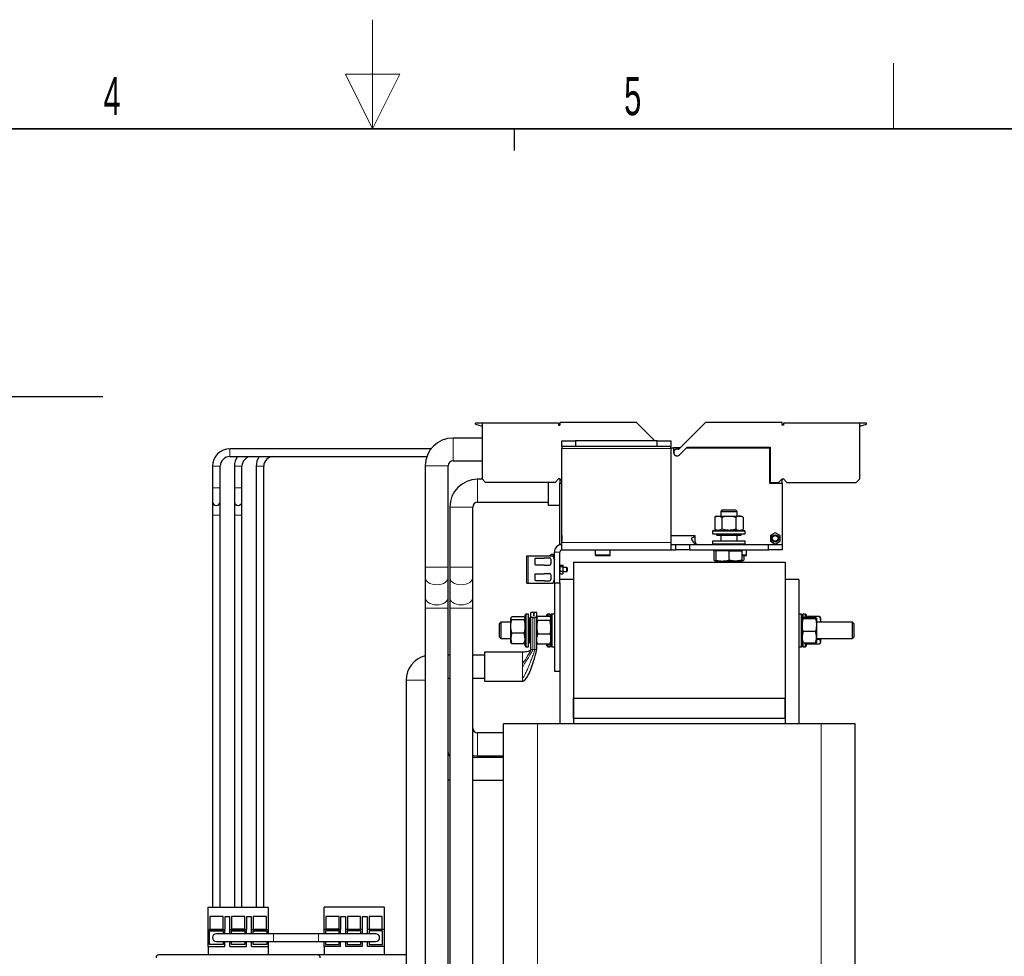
# Model space of a CAD drawing. Header units: millimetres. Extents: x 5 to 418, y 2 to 292.
# Tile 39 of 40: x 185 to 275, y 207 to 292. Entities that reach past the tile are written whole.
import ezdxf

# ---------------------------------------------------------------- set-up
doc = ezdxf.new("R2010")
doc.units = ezdxf.units.MM
doc.layers.add('SLD-0', color=7, linetype='Continuous')
doc.styles.add('SLDTEXTSTYLE0', font='TXT', dxfattribs={"width": 0.605})

# ---------------------------------------------------------------- blocks, each defined once
blk = doc.blocks.new('SW_NOTE_0')
at = {"layer": 'SLD-0', "color": 0}
blk.add_line((30.237, 0), (0, 0), dxfattribs=at)
at = {"layer": 'SLD-0', "color": 0, "attachment_point": 1, "style": 'SLDTEXTSTYLE0'}
for s, insert, char_height in [('M12 Erdung', (0.444, 9.81), 3.5), ('protective earth', (1.634, 4.144), 3.175)]:
    blk.add_mtext(s, dxfattribs=dict(at, insert=insert, char_height=char_height))

msp = doc.modelspace()

# ---------------------------------------------------------------- linework, layer by layer
at = {"color": 7, "linetype": 'Continuous', "lineweight": 25}
for p, q in [((234.1674, 255.5452), (234.1674, 255.2952)), ((241.1926, 255.5452), (234.1674, 255.5452)), ((242.8832, 253.8546), (241.1926, 255.5452)), ((247.5171, 255.5452), (245.1131, 253.1412)), ((254.5424, 255.5452), (247.5171, 255.5452)), ((254.5424, 255.2952), (254.5424, 255.5452)), ((227.0424, 255.4765), (226.4174, 255.4765)), ((226.4174, 255.3939), (226.4174, 255.4765)), ((226.4174, 255.3939), (227.0424, 255.2265)), ((234.0424, 255.4827), (227.0424, 255.4827)), ((227.0424, 255.4827), (227.0424, 250.3702)), ((234.0424, 255.4827), (234.0424, 255.2952)), ((234.0424, 255.2952), (234.1674, 255.2952)), ((254.6674, 255.2952), (254.5424, 255.2952)), ((254.6674, 255.4827), (254.6674, 255.2952)), ((261.6674, 255.4827), (254.6674, 255.4827)), ((261.6674, 250.3702), (261.6674, 255.4827)), ((262.2924, 255.4765), (261.6674, 255.4765)), ((261.6674, 255.2265), (262.2924, 255.3939)), ((262.2924, 255.3939), (262.2924, 255.4765)), ((227.0424, 254.1233), (224.3736, 254.1233)), ((234.3549, 253.3546), (234.3549, 253.8546)), ((234.3549, 253.8546), (235.6049, 253.8546)), ((235.6049, 253.8546), (235.6049, 253.3546)), ((243.1049, 253.8546), (235.6049, 253.8546)), ((243.1049, 253.3546), (243.1049, 253.8546)), ((243.1049, 253.8546), (244.3549, 253.8546)), ((244.3549, 253.8546), (244.3549, 253.3546)), ((222.3536, 253.1296), (203.9174, 253.1296)), ((235.6049, 253.3546), (234.3549, 253.3546)), ((234.3549, 253.3546), (234.3549, 253.1671)), ((234.3549, 244.5421), (234.3549, 253.1671)), ((243.1049, 253.3546), (235.6049, 253.3546)), ((244.3549, 253.3546), (243.1049, 253.3546)), ((244.3549, 253.1671), (244.3549, 253.3546)), ((244.3549, 253.2296), (244.6049, 253.2296)), ((244.3549, 253.1671), (244.3549, 244.5421)), ((244.6049, 253.2296), (244.6049, 252.7952)), ((245.2015, 253.2296), (244.6049, 253.2296)), ((245.0247, 253.1046), (244.9174, 253.1046)), ((245.1361, 252.5765), (245.8549, 253.2952)), ((245.1383, 252.5742), (245.7937, 253.2296)), ((245.4799, 252.9202), (245.4799, 252.9158)), ((245.7937, 253.2296), (253.3986, 253.2296)), ((245.8549, 253.2952), (253.4674, 253.2952)), ((247.3549, 253.2952), (247.3549, 253.2296)), ((249.3549, 253.2296), (249.3549, 253.2952)), ((253.3986, 253.2296), (253.3986, 249.9921)), ((253.4049, 253.2296), (253.3986, 253.2296)), ((253.4049, 253.2296), (253.4674, 253.1671)), ((253.4674, 253.2952), (253.4674, 250.0577)), ((203.9174, 252.4296), (221.9717, 252.4296)), ((224.3736, 252.0233), (227.0424, 252.0233)), ((202.3174, 251.5296), (202.3174, 249.5421)), ((203.0174, 249.5421), (203.0174, 251.5296)), ((204.3174, 251.5296), (204.3174, 249.5421)), ((205.0174, 249.5421), (205.0174, 251.5296)), ((206.3174, 251.5296), (206.3174, 211.0796)), ((207.0174, 211.0796), (207.0174, 251.5296)), ((221.8236, 251.5733), (221.8236, 242.2796)), ((223.9236, 242.2796), (223.9236, 251.5733)), ((227.0767, 250.3358), (226.6236, 250.3358)), ((227.3549, 250.0577), (227.0424, 250.3702)), ((234.0424, 250.3702), (233.7299, 250.0577)), ((234.1674, 250.3702), (234.0424, 250.3702)), ((234.3549, 250.1827), (234.1674, 250.3702)), ((234.1674, 250.3702), (234.1674, 249.9921)), ((254.2299, 250.0577), (254.5424, 250.3702)), ((254.5424, 250.3702), (254.6674, 250.3702)), ((254.5424, 249.9921), (254.5424, 250.3702)), ((254.6674, 250.3702), (254.9799, 250.0577)), ((261.3549, 250.0577), (261.6674, 250.3702)), ((202.3174, 249.5421), (202.3174, 248.2921)), ((203.0174, 248.2921), (203.0174, 249.5421)), ((204.3174, 249.5421), (204.3174, 248.2921)), ((205.0174, 248.2921), (205.0174, 249.5421)), ((233.7299, 250.0577), (227.3549, 250.0577)), ((233.1049, 250.0577), (233.1049, 249.2858)), ((233.1049, 249.2858), (233.1049, 247.9546)), ((234.1674, 244.3546), (234.1674, 249.9921)), ((234.1674, 249.9921), (234.3549, 249.9921)), ((253.3986, 249.9921), (254.5424, 249.9921)), ((253.4674, 250.0577), (254.2299, 250.0577)), ((254.5424, 249.9921), (254.5424, 244.3546)), ((254.9799, 250.0577), (261.3549, 250.0577)), ((202.3174, 248.2921), (202.3174, 247.0421)), ((203.0174, 247.0421), (203.0174, 248.2921)), ((204.3174, 248.2921), (204.3174, 247.0421)), ((205.0174, 247.0421), (205.0174, 248.2921)), ((224.0736, 247.7858), (224.0736, 242.2796)), ((226.1736, 242.2796), (226.1736, 247.7858)), ((226.6236, 248.2358), (233.1049, 248.2358)), ((233.1049, 247.9546), (234.1674, 247.9546)), ((249.0516, 247.5296), (248.9174, 247.3954)), ((249.0516, 247.5296), (250.2007, 247.5296)), ((250.2007, 247.5296), (250.2832, 247.5296)), ((250.4174, 247.3954), (250.2832, 247.5296)), ((202.3174, 247.0421), (202.3174, 211.0796)), ((203.0174, 211.0796), (203.0174, 247.0421)), ((204.3174, 247.0421), (204.3174, 211.0796)), ((205.0174, 211.0796), (205.0174, 247.0421)), ((248.5424, 246.9671), (248.3683, 246.8666)), ((248.3683, 246.8666), (248.3683, 245.7551)), ((248.5424, 246.9671), (248.6931, 246.9671)), ((248.6931, 246.9671), (249.6674, 246.9671)), ((248.9174, 247.3954), (248.9174, 246.9671)), ((248.9174, 247.3954), (250.3169, 247.3954)), ((249.0178, 246.8666), (249.0178, 245.7551)), ((249.6674, 246.9671), (250.6416, 246.9671)), ((250.3169, 247.3954), (250.4174, 247.3954)), ((250.3169, 246.8666), (250.3169, 245.7551)), ((250.4174, 246.9671), (250.4174, 247.3954)), ((250.6416, 246.9671), (250.7924, 246.9671)), ((250.9664, 246.8666), (250.7924, 246.9671)), ((250.9664, 246.8666), (250.9664, 245.7551)), ((248.2455, 245.6546), (248.1674, 245.5765)), ((248.2455, 245.6546), (251.0892, 245.6546)), ((248.3683, 245.7551), (248.5424, 245.6546)), ((250.7924, 245.6546), (250.9664, 245.7551)), ((251.1674, 245.5765), (251.0892, 245.6546)), ((234.3549, 245.1805), (234.3455, 245.1751)), ((234.3455, 245.1751), (234.3455, 244.6591)), ((246.5642, 245.1671), (244.3549, 245.1671)), ((246.2299, 244.9383), (246.4707, 245.0507)), ((246.2299, 244.9383), (246.2299, 244.8508)), ((246.4924, 245.1671), (246.4924, 245.0847)), ((246.5642, 244.6046), (246.5642, 245.1671)), ((248.1674, 245.5765), (248.1674, 245.3421)), ((251.1674, 245.5765), (248.1674, 245.5765)), ((248.1674, 245.3421), (251.1674, 245.3421)), ((248.5424, 245.3421), (248.5424, 245.2046)), ((248.5424, 245.2046), (250.6116, 245.2046)), ((248.9174, 245.2046), (248.9174, 244.6671)), ((250.4174, 244.6671), (250.4174, 245.2046)), ((250.6116, 245.2046), (250.7924, 245.2046)), ((250.7924, 245.2046), (250.7924, 245.3421)), ((251.1674, 245.3421), (251.1674, 245.5765)), ((253.9174, 245.4331), (253.4705, 245.1751)), ((253.4705, 245.1751), (253.4705, 244.6591)), ((254.3642, 245.1751), (253.9174, 245.4331)), ((254.3642, 244.6591), (254.3642, 245.1751)), ((234.3549, 244.3546), (234.1674, 244.3546)), ((234.3455, 244.6591), (234.3549, 244.6537)), ((234.3549, 243.8546), (234.3549, 244.5421)), ((234.3549, 243.8546), (244.3549, 243.8546)), ((237.4142, 243.8546), (237.4142, 243.4071)), ((238.7955, 243.4071), (238.7955, 243.8546)), ((244.3549, 244.5421), (244.3549, 243.8546)), ((244.3549, 244.3546), (244.7924, 244.3546)), ((244.3549, 243.8546), (244.7924, 243.8546)), ((244.7924, 243.8546), (244.7924, 244.3546)), ((244.7924, 244.3546), (246.0424, 244.3546)), ((246.0424, 243.8546), (244.7924, 243.8546)), ((246.0424, 244.3546), (246.0424, 243.8546)), ((246.0424, 244.3546), (253.2924, 244.3546)), ((246.0424, 243.8546), (253.2924, 243.8546)), ((246.6067, 244.3546), (246.43, 244.5507)), ((248.1674, 244.6671), (248.1674, 244.4327)), ((251.1674, 244.6671), (248.1674, 244.6671)), ((248.1674, 244.4327), (248.2455, 244.3546)), ((248.1674, 244.4327), (251.1674, 244.4327)), ((248.628, 243.8546), (248.5847, 243.7796)), ((250.75, 243.7796), (250.7067, 243.8546)), ((251.0892, 244.3546), (251.1674, 244.4327)), ((251.1674, 244.4327), (251.1674, 244.6671)), ((251.2955, 243.4071), (251.2955, 243.8546)), ((253.2924, 243.8546), (253.2924, 244.3546)), ((253.2924, 244.3546), (254.5424, 244.3546)), ((254.5424, 243.8546), (253.2924, 243.8546)), ((253.4705, 244.6591), (253.9174, 244.4011)), ((253.9174, 244.4011), (254.3642, 244.6591)), ((254.5424, 244.3546), (254.5424, 243.8546)), ((231.1486, 240.8141), (231.1486, 243.3266)), ((231.1486, 243.3266), (231.2736, 243.3266)), ((231.2736, 243.3266), (233.5455, 243.3266)), ((231.9133, 243.0579), (231.8674, 243.0579)), ((231.8674, 243.0579), (231.8674, 242.7891)), ((231.9455, 243.0798), (231.9309, 243.0652)), ((232.7299, 243.0798), (231.9455, 243.0798)), ((232.7299, 243.1235), (233.2174, 243.1235)), ((232.7299, 243.1235), (232.7299, 243.0798)), ((233.2424, 243.3266), (233.2424, 243.3829)), ((233.3424, 242.9985), (233.3424, 242.5798)), ((233.4128, 243.4579), (233.5424, 243.4579)), ((233.5424, 243.4579), (233.5424, 243.3266)), ((233.6674, 242.9516), (233.5455, 243.3266)), ((233.6674, 240.8546), (233.6674, 243.6671)), ((234.1674, 240.8546), (234.1674, 243.6671)), ((237.4767, 243.3446), (238.733, 243.3446)), ((248.2962, 243.7796), (248.2962, 242.909)), ((248.4799, 243.7796), (248.2962, 243.7796)), ((248.2962, 242.909), (248.4799, 242.8421)), ((248.4799, 243.7796), (248.4799, 242.909)), ((249.6674, 243.7796), (248.4799, 243.7796)), ((248.4799, 242.8421), (248.4799, 242.909)), ((249.6674, 243.7796), (249.6674, 242.909)), ((249.6674, 243.7796), (250.8549, 243.7796)), ((250.2611, 242.8421), (249.6674, 242.909)), ((250.8549, 242.909), (250.2611, 242.8421)), ((250.8549, 243.7796), (250.8549, 242.909)), ((250.8549, 243.3446), (251.233, 243.3446)), ((250.8549, 242.8421), (251.0386, 242.909)), ((250.8549, 242.8731), (251.0386, 242.909)), ((250.8549, 242.909), (250.8549, 242.8421)), ((251.0386, 243.3446), (251.0386, 242.909)), ((221.8236, 242.2796), (221.8236, 241.3267)), ((223.9236, 241.3267), (223.9236, 242.2796)), ((224.0736, 242.2796), (224.0736, 241.3267)), ((226.1736, 241.3267), (226.1736, 242.2796)), ((231.8674, 242.7891), (231.8674, 242.5204)), ((231.8674, 242.5204), (231.9133, 242.5204)), ((231.9309, 242.5131), (231.9455, 242.4985)), ((231.9455, 242.4985), (232.7299, 242.4985)), ((232.7299, 242.4985), (232.7299, 242.4548)), ((232.7299, 242.4548), (233.2174, 242.4548)), ((234.1971, 242.4689), (234.1674, 242.3579)), ((234.1967, 242.2991), (234.1967, 242.4657)), ((234.1967, 242.4657), (234.438, 242.4657)), ((234.1967, 241.9038), (234.1967, 242.2991)), ((234.438, 242.2991), (234.1967, 242.2991)), ((234.4674, 242.3579), (234.4376, 242.4689)), ((234.438, 242.4657), (234.438, 242.2991)), ((234.438, 242.2991), (234.438, 241.9038)), ((234.4674, 242.0964), (234.4674, 242.3579)), ((234.8041, 242.2579), (234.4674, 242.2579)), ((234.4674, 241.7829), (234.4674, 242.0964)), ((234.8424, 242.2196), (234.8041, 242.2579)), ((234.8041, 241.8829), (234.8041, 242.2579)), ((234.8424, 242.2196), (234.8424, 241.9212)), ((235.4174, 242.7296), (254.8299, 242.7296)), ((235.4174, 242.7296), (235.4174, 230.2296)), ((248.4799, 242.8421), (249.0736, 242.8421)), ((249.0736, 242.8421), (250.2611, 242.8421)), ((250.2611, 242.8421), (250.8549, 242.8421)), ((254.8299, 242.7296), (254.8299, 230.2296)), ((221.8236, 241.3267), (221.8236, 239.4825)), ((223.9236, 239.4825), (223.9236, 241.3267)), ((224.0736, 241.3267), (224.0736, 239.4825)), ((226.1736, 239.4825), (226.1736, 241.3267)), ((231.9133, 241.6204), (231.8674, 241.6204)), ((231.8674, 241.6204), (231.8674, 241.3516)), ((231.8674, 241.3516), (231.8674, 241.0829)), ((231.9455, 241.6423), (231.9309, 241.6277)), ((232.7299, 241.6423), (231.9455, 241.6423)), ((232.7299, 241.686), (233.2174, 241.686)), ((232.7299, 241.686), (232.7299, 241.6423)), ((233.3424, 241.561), (233.3424, 241.1423)), ((233.5455, 240.8141), (233.6674, 241.1891)), ((234.1674, 241.7829), (234.1971, 241.6718)), ((235.4174, 241.1546), (234.1674, 241.1546)), ((234.1967, 241.9038), (234.438, 241.9038)), ((234.1967, 241.6751), (234.1967, 241.9038)), ((234.1967, 241.6914), (234.1967, 241.6751)), ((234.1967, 241.6751), (234.438, 241.6751)), ((234.4376, 241.6718), (234.4674, 241.7829)), ((234.438, 241.9038), (234.438, 241.6751)), ((234.438, 241.6751), (234.438, 241.6914)), ((234.4674, 241.8829), (234.8041, 241.8829)), ((234.8041, 241.8829), (234.8424, 241.9212)), ((235.4174, 241.1546), (235.4174, 227.9046)), ((254.8299, 241.1546), (254.8299, 227.9046)), ((256.0799, 241.1546), (254.8299, 241.1546)), ((256.0799, 241.1546), (256.0799, 227.9046)), ((231.1486, 240.8141), (231.2736, 240.8141)), ((231.2736, 240.8141), (233.5455, 240.8141)), ((231.8674, 241.0829), (231.9133, 241.0829)), ((231.9309, 241.0756), (231.9455, 241.061)), ((231.9455, 241.061), (232.7299, 241.061)), ((232.7299, 241.061), (232.7299, 241.0173)), ((232.7299, 241.0173), (233.2174, 241.0173)), ((233.6674, 240.8546), (234.1674, 240.8546)), ((233.6674, 240.8546), (233.6674, 232.7296)), ((234.1674, 240.8546), (234.1674, 232.7296)), ((221.8236, 239.4825), (221.8236, 238.5296)), ((223.9236, 238.5296), (223.9236, 239.4825)), ((224.0736, 239.4825), (224.0736, 238.5296)), ((226.1736, 238.5296), (226.1736, 239.4825)), ((221.8236, 238.5296), (221.8236, 193.7796)), ((223.9236, 193.7796), (223.9236, 238.5296)), ((224.0736, 238.5296), (224.0736, 196.0296)), ((226.1736, 196.0296), (226.1736, 238.5296)), ((229.6809, 237.628), (229.6674, 237.6046)), ((229.6674, 237.5843), (229.6674, 237.6046)), ((229.6674, 236.8475), (229.6674, 237.5843)), ((230.8794, 237.7072), (229.7678, 237.7072)), ((230.9799, 237.6046), (230.9665, 237.6277)), ((231.058, 237.9796), (230.9799, 237.9015)), ((230.9799, 235.8304), (230.9799, 237.9015)), ((231.2924, 237.9796), (231.058, 237.9796)), ((231.058, 237.9796), (231.058, 235.7947)), ((231.2924, 235.7947), (231.2924, 237.9796)), ((231.3674, 237.6046), (231.2924, 237.2921)), ((231.5049, 237.6046), (231.3674, 237.6046)), ((231.3674, 237.6046), (231.3674, 237.5221)), ((231.3674, 237.5221), (231.3674, 235.3546)), ((231.773, 238.1046), (231.5049, 238.1046)), ((231.5049, 237.7468), (231.5049, 238.1046)), ((231.5049, 234.7296), (231.5049, 237.7468)), ((231.684, 237.6661), (231.8632, 237.6661)), ((231.773, 237.7837), (231.773, 238.1046)), ((231.7742, 237.7837), (231.773, 237.7837)), ((232.0424, 238.1046), (231.7742, 238.1046)), ((231.7742, 238.1046), (231.7742, 237.7837)), ((232.0424, 237.7468), (232.0424, 238.1046)), ((232.0424, 234.7296), (232.0424, 237.7468)), ((232.8794, 237.7428), (232.0424, 237.7428)), ((232.067, 237.6472), (232.0424, 237.6046)), ((233.2544, 237.7374), (232.1428, 237.7374)), ((233.058, 237.9796), (232.9799, 237.9015)), ((232.9799, 237.7374), (232.9799, 237.9015)), ((233.2924, 237.9796), (233.058, 237.9796)), ((233.058, 237.9796), (233.058, 237.7374)), ((233.2924, 237.7154), (233.2924, 237.9796)), ((233.3549, 237.7921), (233.2924, 237.7921)), ((233.3549, 237.6046), (233.3303, 237.6472)), ((233.433, 237.9796), (233.3549, 237.9015)), ((233.3549, 235.0577), (233.3549, 237.9015)), ((233.6674, 237.9796), (233.433, 237.9796)), ((233.433, 237.9796), (233.433, 234.9796)), ((256.3142, 237.9796), (256.0799, 237.9796)), ((256.3924, 237.9015), (256.3142, 237.9796)), ((256.3142, 234.9796), (256.3142, 237.9796)), ((256.3924, 237.9015), (256.3924, 235.0577)), ((256.4549, 237.7921), (256.3924, 237.7921)), ((256.6892, 237.9796), (256.4549, 237.9796)), ((256.4549, 237.9796), (256.4549, 237.6691)), ((257.6044, 237.6509), (256.4928, 237.6509)), ((257.6044, 237.5517), (256.4928, 237.5517)), ((256.7674, 237.9015), (256.6892, 237.9796)), ((256.6892, 237.6509), (256.6892, 237.9796)), ((256.7674, 237.9015), (256.7674, 237.6509)), ((256.8084, 237.6757), (256.7941, 237.6509)), ((256.8105, 237.6746), (256.8678, 237.7577)), ((256.8294, 237.6509), (256.8678, 237.7577)), ((257.9794, 237.7577), (256.8678, 237.7577)), ((257.7049, 237.6013), (257.7049, 236.966)), ((257.9794, 237.7577), (258.0359, 237.6746)), ((258.0799, 237.6046), (258.0386, 237.6761)), ((258.0799, 237.6046), (258.0799, 237.3377)), ((228.7486, 237.2296), (228.6236, 237.1046)), ((228.6236, 236.4796), (228.6236, 237.1046)), ((229.6674, 237.2296), (228.7486, 237.2296)), ((228.7486, 237.2296), (228.7486, 236.4796)), ((229.6674, 235.7429), (229.6674, 236.8475)), ((230.8794, 237.4613), (229.7678, 237.4613)), ((233.2544, 237.3896), (232.1428, 237.3896)), ((260.9986, 237.2296), (257.7049, 237.2296)), ((257.7049, 236.966), (257.7049, 235.8443)), ((258.0799, 237.3377), (258.0799, 237.2296)), ((261.1236, 237.1046), (260.9986, 237.2296)), ((260.9986, 236.4796), (260.9986, 237.2296)), ((261.1236, 237.1046), (261.1236, 236.4796)), ((228.6236, 235.8546), (228.6236, 236.4796)), ((228.6236, 235.8546), (228.7486, 235.7296)), ((228.7486, 236.4796), (228.7486, 235.7296)), ((228.7486, 235.7296), (229.6674, 235.7296)), ((229.6674, 235.3546), (229.6674, 235.7429)), ((230.8794, 236.2337), (229.7678, 236.2337)), ((230.9799, 235.0577), (230.9799, 235.8304)), ((231.058, 235.7947), (231.058, 234.9796)), ((231.2924, 234.9796), (231.2924, 235.7947)), ((233.2544, 236.1318), (232.1428, 236.1318)), ((257.6044, 236.3804), (256.4928, 236.3804)), ((257.7049, 235.8443), (257.7049, 235.3563)), ((257.7049, 235.7296), (260.9986, 235.7296)), ((258.0036, 235.7296), (257.9794, 235.6395)), ((258.0799, 235.7296), (258.0799, 235.4205)), ((260.9986, 235.7296), (260.9986, 236.4796)), ((260.9986, 235.7296), (261.1236, 235.8546)), ((261.1236, 236.4796), (261.1236, 235.8546)), ((229.6674, 235.3546), (229.6809, 235.3312)), ((230.8794, 235.252), (229.7678, 235.252)), ((230.9665, 235.3315), (230.9799, 235.3546)), ((230.9799, 235.0577), (231.058, 234.9796)), ((231.058, 234.9796), (231.2924, 234.9796)), ((231.2924, 235.6671), (231.3674, 235.3546)), ((231.3674, 235.3546), (231.5049, 235.3546)), ((232.0424, 235.3546), (232.067, 235.312)), ((232.8794, 235.2164), (232.0424, 235.2164)), ((232.0776, 235.3132), (232.1428, 235.2218)), ((233.2544, 235.2218), (232.1428, 235.2218)), ((232.9799, 235.0577), (232.9799, 235.2218)), ((232.9799, 235.0577), (233.058, 234.9796)), ((233.058, 235.2218), (233.058, 234.9796)), ((233.058, 234.9796), (233.2924, 234.9796)), ((233.2544, 235.2218), (233.3196, 235.3132)), ((233.2924, 234.9796), (233.2924, 235.2646)), ((233.2924, 235.1671), (233.3549, 235.1671)), ((233.3303, 235.312), (233.3549, 235.3546)), ((233.3549, 235.0577), (233.433, 234.9796)), ((233.433, 234.9796), (233.6674, 234.9796)), ((256.0799, 234.9796), (256.3142, 234.9796)), ((256.3142, 234.9796), (256.3924, 235.0577)), ((256.3924, 235.1671), (256.4549, 235.1671)), ((256.4549, 235.3088), (256.4549, 234.9796)), ((256.4549, 234.9796), (256.6892, 234.9796)), ((257.6044, 235.3083), (256.4928, 235.3083)), ((256.6892, 234.9796), (256.6892, 235.3083)), ((256.6892, 234.9796), (256.7674, 235.0577)), ((256.7674, 235.3083), (256.7674, 235.0577)), ((256.7941, 235.3083), (256.8084, 235.2834)), ((256.8105, 235.2846), (256.8678, 235.2015)), ((257.9794, 235.2015), (256.8678, 235.2015)), ((257.9794, 235.6395), (257.7049, 235.6395)), ((258.0386, 235.2831), (258.0799, 235.3546)), ((258.0799, 235.4205), (258.0799, 235.3546)), ((224.0736, 234.211), (223.9236, 234.211)), ((227.2549, 234.211), (226.1736, 234.211)), ((230.7549, 234.4796), (227.2549, 234.4796)), ((227.2549, 234.4796), (227.2549, 231.8171)), ((223.9236, 232.086), (224.0736, 232.086)), ((226.1736, 232.086), (227.2549, 232.086)), ((233.6674, 232.7296), (234.1674, 232.7296)), ((234.1674, 232.7296), (234.1674, 227.9046)), ((220.0611, 231.8985), (220.0611, 191.3046)), ((227.2549, 231.8171), (230.7549, 231.8171)), ((235.4174, 228.4046), (235.4174, 230.2296)), ((254.8299, 230.2296), (235.4174, 230.2296)), ((254.8299, 228.4046), (254.8299, 230.2296)), ((228.9986, 195.5796), (228.9986, 227.9046)), ((232.1236, 227.9046), (228.9986, 227.9046)), ((258.1236, 227.9046), (232.1236, 227.9046)), ((254.8299, 228.4046), (235.4174, 228.4046)), ((235.4174, 228.4046), (235.4174, 227.9046)), ((254.8299, 228.4046), (254.8299, 227.9046)), ((261.2486, 227.9046), (258.1236, 227.9046)), ((261.2486, 190.4046), (261.2486, 227.9046)), ((228.9986, 227.0796), (226.6236, 227.0796)), ((226.6236, 224.9796), (228.9986, 224.9796)), ((228.9986, 224.8296), (226.1736, 224.8296)), ((226.1736, 222.7296), (228.9986, 222.7296)), ((201.9174, 211.0796), (207.4174, 211.0796)), ((201.9174, 209.0421), (201.9174, 211.0796)), ((207.4174, 211.0796), (207.4174, 209.0421)), ((218.0424, 211.0796), (212.5424, 211.0796)), ((212.5424, 209.0421), (212.5424, 211.0796)), ((218.0424, 211.0796), (218.0424, 209.0421)), ((203.2899, 210.2185), (202.0774, 210.2185)), ((202.0774, 210.2185), (202.0774, 209.0796)), ((203.2899, 209.0796), (203.2899, 210.2185)), ((203.9117, 210.2073), (203.4392, 210.2073)), ((203.4392, 210.2073), (203.4392, 209.0421)), ((203.9117, 209.0421), (203.9117, 210.2073)), ((204.0611, 210.2185), (204.0611, 209.0796)), ((205.2736, 210.2185), (204.0611, 210.2185)), ((205.2736, 209.0796), (205.2736, 210.2185)), ((205.8955, 210.2073), (205.423, 210.2073)), ((205.423, 210.2073), (205.423, 209.0421)), ((205.8955, 209.0421), (205.8955, 210.2073)), ((207.2574, 210.2185), (206.0449, 210.2185)), ((206.0449, 210.2185), (206.0449, 209.0796)), ((207.2574, 209.0796), (207.2574, 210.2185)), ((213.9149, 210.2185), (212.7024, 210.2185)), ((212.7024, 210.2185), (212.7024, 209.0796)), ((213.9149, 209.0796), (213.9149, 210.2185)), ((214.5367, 210.2073), (214.0642, 210.2073)), ((214.0642, 210.2073), (214.0642, 209.0421)), ((214.5367, 209.0421), (214.5367, 210.2073)), ((214.6861, 210.2185), (214.6861, 209.0796)), ((215.8986, 210.2185), (214.6861, 210.2185)), ((215.8986, 209.0796), (215.8986, 210.2185)), ((216.5205, 210.2073), (216.048, 210.2073)), ((216.048, 210.2073), (216.048, 209.0421)), ((216.5205, 209.0421), (216.5205, 210.2073)), ((217.8824, 210.2185), (216.6699, 210.2185)), ((216.6699, 210.2185), (216.6699, 209.0796)), ((217.8824, 209.0796), (217.8824, 210.2185)), ((201.9174, 209.0421), (203.4392, 209.0421)), ((201.9174, 207.4921), (201.9174, 209.0421)), ((202.0424, 207.6671), (202.0424, 208.9171)), ((202.0424, 208.9171), (203.2924, 208.9171)), ((202.0774, 209.0796), (203.2899, 209.0796)), ((207.9174, 208.6421), (202.6674, 208.6421)), ((203.2924, 208.9171), (203.2924, 208.6421)), ((203.4392, 208.6421), (203.4392, 209.0421)), ((203.9117, 209.0421), (205.423, 209.0421)), ((203.9117, 208.6421), (203.9117, 209.0421)), ((204.0424, 208.6421), (204.0424, 208.9171)), ((204.0424, 208.9171), (205.2924, 208.9171)), ((205.2736, 209.0796), (204.0611, 209.0796)), ((205.2924, 208.9171), (205.2924, 208.6421)), ((205.423, 208.6421), (205.423, 209.0421)), ((205.8955, 209.0421), (207.4174, 209.0421)), ((205.8955, 208.6421), (205.8955, 209.0421)), ((206.0424, 208.9171), (207.2924, 208.9171)), ((206.0424, 208.6421), (206.0424, 208.9171)), ((206.0449, 209.0796), (207.2574, 209.0796)), ((207.2924, 208.9171), (207.2924, 208.6421)), ((207.4174, 209.0421), (207.4174, 208.6421)), ((212.0424, 208.6421), (207.9174, 208.6421)), ((217.2924, 208.6421), (212.0424, 208.6421)), ((214.0642, 209.0421), (212.5424, 209.0421)), ((212.5424, 208.6421), (212.5424, 209.0421)), ((213.9174, 208.9171), (212.6674, 208.9171)), ((212.6674, 208.9171), (212.6674, 208.6421)), ((213.9149, 209.0796), (212.7024, 209.0796)), ((213.9174, 208.6421), (213.9174, 208.9171)), ((214.0642, 208.6421), (214.0642, 209.0421)), ((216.048, 209.0421), (214.5367, 209.0421)), ((214.5367, 208.6421), (214.5367, 209.0421)), ((215.9174, 208.9171), (214.6674, 208.9171)), ((214.6674, 208.9171), (214.6674, 208.6421)), ((214.6861, 209.0796), (215.8986, 209.0796)), ((215.9174, 208.6421), (215.9174, 208.9171)), ((216.048, 209.0421), (216.048, 208.6421)), ((218.0424, 209.0421), (216.5205, 209.0421)), ((216.5205, 208.6421), (216.5205, 209.0421)), ((216.6674, 208.9171), (216.6674, 208.6421)), ((217.9174, 208.9171), (216.6674, 208.9171)), ((216.6699, 209.0796), (217.8824, 209.0796)), ((217.9174, 207.6671), (217.9174, 208.9171)), ((218.0424, 209.0421), (218.0424, 207.4921)), ((202.6674, 207.9421), (207.9174, 207.9421)), ((203.2924, 207.9421), (203.2924, 207.6671)), ((203.4392, 207.4921), (203.4392, 207.9421)), ((203.9117, 207.4921), (203.9117, 207.9421)), ((204.0424, 207.6671), (204.0424, 207.9421)), ((205.2924, 207.9421), (205.2924, 207.6671)), ((205.423, 207.4921), (205.423, 207.9421)), ((205.8955, 207.4921), (205.8955, 207.9421)), ((206.0424, 207.6671), (206.0424, 207.9421)), ((207.2924, 207.9421), (207.2924, 207.6671)), ((207.4174, 207.9421), (207.4174, 207.4921)), ((207.9174, 207.9421), (212.0424, 207.9421)), ((212.0424, 207.9421), (217.2924, 207.9421)), ((212.5424, 207.4921), (212.5424, 207.9421)), ((212.6674, 207.9421), (212.6674, 207.6671)), ((213.9174, 207.6671), (213.9174, 207.9421)), ((214.0642, 207.4921), (214.0642, 207.9421)), ((214.5367, 207.4921), (214.5367, 207.9421)), ((214.6674, 207.9421), (214.6674, 207.6671)), ((215.9174, 207.6671), (215.9174, 207.9421)), ((216.048, 207.9421), (216.048, 207.4921)), ((216.5205, 207.4921), (216.5205, 207.9421)), ((216.6674, 207.9421), (216.6674, 207.6671)), ((201.9174, 207.4921), (203.4392, 207.4921)), ((201.9174, 207.4921), (201.9174, 206.7046)), ((203.2924, 207.6671), (202.0424, 207.6671)), ((203.9117, 207.4921), (205.423, 207.4921)), ((205.2924, 207.6671), (204.0424, 207.6671)), ((205.8955, 207.4921), (207.4174, 207.4921)), ((207.2924, 207.6671), (206.0424, 207.6671)), ((207.4174, 207.4921), (207.4174, 206.7046)), ((214.0642, 207.4921), (212.5424, 207.4921)), ((212.5424, 207.4921), (212.5424, 206.7046)), ((212.6674, 207.6671), (213.9174, 207.6671)), ((216.048, 207.4921), (214.5367, 207.4921)), ((214.6674, 207.6671), (215.9174, 207.6671)), ((218.0424, 207.4921), (216.5205, 207.4921)), ((216.6674, 207.6671), (217.9174, 207.6671)), ((218.0424, 207.4921), (218.0424, 206.7046)), ((211.9486, 206.7046), (197.3861, 206.7046)), ((220.0611, 206.7046), (211.9486, 206.7046))]:
    msp.add_line(p, q, dxfattribs=at)
at = {"color": 7, "linetype": 'Continuous', "lineweight": 18}
for p, q in [((224.3736, 254.1233), (224.3736, 252.0233)), ((203.9174, 253.1296), (203.9174, 252.4296)), ((234.3549, 253.1671), (244.3549, 253.1671)), ((202.3174, 251.5296), (203.0174, 251.5296)), ((204.3174, 251.5296), (205.0174, 251.5296)), ((206.3174, 251.5296), (207.0174, 251.5296)), ((221.8236, 251.5733), (223.9236, 251.5733)), ((226.6236, 250.3358), (226.6236, 248.2358)), ((202.3174, 249.5421), (203.0174, 249.5421)), ((204.3174, 249.5421), (205.0174, 249.5421)), ((224.0736, 247.7858), (226.1736, 247.7858)), ((202.3174, 247.0421), (203.0174, 247.0421)), ((204.3174, 247.0421), (205.0174, 247.0421)), ((234.3549, 244.5421), (244.3549, 244.5421)), ((231.2736, 240.8141), (231.2736, 243.3266)), ((234.1674, 243.6671), (233.6674, 243.6671)), ((237.4142, 243.4071), (238.7955, 243.4071)), ((250.8549, 243.4071), (251.2955, 243.4071)), ((221.8236, 242.2796), (223.9236, 242.2796)), ((224.0736, 242.2796), (226.1736, 242.2796)), ((221.8236, 238.5296), (223.9236, 238.5296)), ((224.0736, 238.5296), (226.1736, 238.5296)), ((231.684, 234.7296), (231.684, 237.6661)), ((231.8632, 237.6661), (231.8632, 234.7296)), ((231.684, 234.7296), (231.8632, 234.7296)), ((230.7549, 233.1483), (230.7549, 233.437)), ((220.0611, 231.8985), (221.8236, 231.8985)), ((230.7549, 231.8171), (230.7549, 231.8197)), ((232.1236, 190.4046), (232.1236, 227.9046)), ((258.1236, 190.4046), (258.1236, 227.9046)), ((226.6236, 224.9796), (226.6236, 227.0796)), ((207.9174, 208.6421), (207.9174, 207.9421)), ((212.0424, 208.6421), (212.0424, 207.9421))]:
    msp.add_line(p, q, dxfattribs=at)
at = {"color": 7, "linetype": 'Continuous', "lineweight": 18, "flags": 128}
for points in [[(221.8236, 241.3267), (221.8294, 241.257), (221.875, 241.1206), (221.9643, 240.9932), (222.0933, 240.8804), (222.2564, 240.7871), (222.4465, 240.7174), (222.6553, 240.6743), (222.8736, 240.6597), (223.0919, 240.6743), (223.3007, 240.7174), (223.4908, 240.7871), (223.6539, 240.8804), (223.7829, 240.9932), (223.8722, 241.1206), (223.9179, 241.257), (223.9236, 241.3267)], [(224.0736, 241.3267), (224.0794, 241.257), (224.125, 241.1206), (224.2143, 240.9932), (224.3433, 240.8804), (224.5064, 240.7871), (224.6965, 240.7174), (224.9053, 240.6743), (225.1236, 240.6597), (225.3419, 240.6743), (225.5507, 240.7174), (225.7408, 240.7871), (225.9039, 240.8804), (226.0329, 240.9932), (226.1222, 241.1206), (226.1679, 241.257), (226.1736, 241.3267)], [(221.8236, 239.4825), (221.8294, 239.4127), (221.875, 239.2763), (221.9643, 239.149), (222.0933, 239.0361), (222.2564, 238.9428), (222.4465, 238.8731), (222.6553, 238.83), (222.8736, 238.8155), (223.0919, 238.83), (223.3007, 238.8731), (223.4908, 238.9428), (223.6539, 239.0361), (223.7829, 239.149), (223.8722, 239.2763), (223.9179, 239.4127), (223.9236, 239.4825)], [(224.0736, 239.4825), (224.0794, 239.4127), (224.125, 239.2763), (224.2143, 239.149), (224.3433, 239.0361), (224.5064, 238.9428), (224.6965, 238.8731), (224.9053, 238.83), (225.1236, 238.8155), (225.3419, 238.83), (225.5507, 238.8731), (225.7408, 238.9428), (225.9039, 239.0361), (226.0329, 239.149), (226.1222, 239.2763), (226.1679, 239.4127), (226.1736, 239.4825)]]:
    msp.add_lwpolyline(points, dxfattribs=at)
at = {"color": 7, "linetype": 'Continuous', "lineweight": 25, "flags": 128}
for points in [[(226.1736, 225.0196), (226.2607, 225.0056), (226.6236, 224.9796)], [(223.9236, 222.7696), (224.0107, 222.7556), (224.0736, 222.7473)]]:
    msp.add_lwpolyline(points, dxfattribs=at)
at = {"color": 7, "linetype": 'Continuous', "lineweight": 25}
for radius in [0.335, 0.2625]:
    msp.add_circle((253.9174, 244.9171), radius, dxfattribs=at)
for centre, radius, start, end in [((224.3736, 251.5733), 2.55, 90, 180), ((203.9174, 251.5296), 1.6, 90, 180), ((244.9174, 252.7952), 0.3094, 90, 314.999999), ((245.0247, 253.2296), 0.125, 270.000037, 314.999988), ((203.9174, 251.5296), 0.9, 90, 180), ((205.9174, 251.5296), 1.6, 145.771134, 180), ((205.9174, 251.5296), 0.9, 90, 180), ((207.9174, 251.5296), 1.6, 145.771134, 180), ((207.9174, 251.5296), 0.9, 90, 180), ((224.3736, 251.5733), 0.45, 90, 180), ((244.9174, 252.7952), 0.3125, 180, 315), ((226.6236, 247.7858), 2.55, 90, 180), ((202.6674, 248.2921), 0.35, 180, 0), ((204.6674, 248.2921), 0.35, 180, 0), ((226.6236, 247.7858), 0.45, 90, 180), ((247.359, 245.387), 1.25, 205.399327, 221.991821), ((246.4549, 245.0847), 0.0375, 295.010387, 359.999997), ((234.3549, 243.6671), 0.6875, 90, 180), ((234.3549, 243.6671), 0.1875, 90, 180), ((246.8142, 244.6046), 0.25, 180, 270), ((231.9133, 243.0829), 0.025, 270, 315), ((233.2174, 242.9985), 0.125, 0, 90), ((233.2424, 243.6141), 0.2312, 270, 317.493358), ((237.4767, 243.4071), 0.0625, 180, 270), ((238.733, 243.4071), 0.0625, 270, 0), ((251.233, 243.4071), 0.0625, 270, 0), ((231.9133, 242.4954), 0.025, 45, 90), ((233.2174, 242.5798), 0.125, 270, 360), ((231.9133, 241.6454), 0.025, 270, 315), ((233.2174, 241.561), 0.125, 0, 90), ((233.2174, 241.1423), 0.125, 270, 360), ((231.9133, 241.0579), 0.025, 45, 90), ((222.3736, 231.8985), 2.3125, 103.758963, 180), ((226.6236, 227.5296), 0.45, 180, 270), ((224.3736, 225.2796), 0.45, 180, 228.189685), ((202.6674, 208.2921), 0.35, 90, 270), ((217.2924, 208.2921), 0.35, 270, 90), ((197.3861, 206.4546), 0.25, 90, 180), ((211.9486, 206.4546), 0.25, 0, 90)]:
    msp.add_arc(centre, radius, start, end, dxfattribs=at)
for points, knots in [([(248.3683, 246.8666), (248.4211, 246.8947), (248.5275, 246.9514), (248.6376, 246.9618), (248.6931, 246.9671)], [0, 0, 0, 0, 0.495458, 1, 1, 1, 1]), ([(248.6931, 246.9671), (248.7008, 246.967), (248.7591, 246.9661), (248.869, 246.9441), (248.9679, 246.8926), (249.0178, 246.8666)], [0, 0, 0, 0, 0.07009, 0.5307844, 1, 1, 1, 1]), ([(249.0178, 246.8666), (249.181, 246.9074), (249.3952, 246.961), (249.615, 246.9659), (249.6674, 246.9671)], [0, 0, 0, 0, 0.7618982, 1, 1, 1, 1]), ([(249.6674, 246.9671), (249.8391, 246.9547), (250.059, 246.9388), (250.2706, 246.8796), (250.3169, 246.8666)], [0, 0, 0, 0, 0.7810476, 1, 1, 1, 1]), ([(250.6416, 246.9671), (250.6339, 246.967), (250.5756, 246.9661), (250.4657, 246.9441), (250.3668, 246.8926), (250.3169, 246.8666)], [0, 0, 0, 0, 0.07009003, 0.53078443, 1, 1, 1, 1]), ([(250.9664, 246.8666), (250.9137, 246.8947), (250.8072, 246.9514), (250.6972, 246.9618), (250.6416, 246.9671)], [0, 0, 0, 0, 0.495458, 1, 1, 1, 1]), ([(248.6931, 245.6546), (248.6854, 245.6547), (248.6271, 245.6556), (248.5172, 245.6776), (248.4182, 245.7291), (248.3683, 245.7551)], [0, 0, 0, 0, 0.07009, 0.5307844, 1, 1, 1, 1]), ([(249.0178, 245.7551), (248.9651, 245.727), (248.8587, 245.6703), (248.7486, 245.6599), (248.6931, 245.6546)], [0, 0, 0, 0, 0.495458, 1, 1, 1, 1]), ([(249.6674, 245.6546), (249.615, 245.6558), (249.3952, 245.6607), (249.181, 245.7143), (249.0178, 245.7551)], [0, 0, 0, 0, 0.2381018, 1, 1, 1, 1]), ([(250.3169, 245.7551), (250.2706, 245.7421), (250.059, 245.6829), (249.8391, 245.667), (249.6674, 245.6546)], [0, 0, 0, 0, 0.21895241, 1, 1, 1, 1]), ([(250.3169, 245.7551), (250.3696, 245.727), (250.4761, 245.6703), (250.5861, 245.6599), (250.6416, 245.6546)], [0, 0, 0, 0, 0.495458, 1, 1, 1, 1]), ([(250.6416, 245.6546), (250.6493, 245.6547), (250.7076, 245.6556), (250.8175, 245.6776), (250.9165, 245.7291), (250.9664, 245.7551)], [0, 0, 0, 0, 0.07009, 0.5307844, 1, 1, 1, 1]), ([(233.5455, 243.3266), (233.5492, 243.3153), (233.5639, 243.2701), (233.608, 243.1343), (233.6458, 243.0181), (233.6674, 242.9516)], [0, 0, 0, 0, 0.1249791, 0.499128, 1, 1, 1, 1]), ([(248.2962, 242.909), (248.2995, 242.9077), (248.3601, 242.8856), (248.4217, 242.8788), (248.4799, 242.8723)], [0, 0, 0, 0, 0.0557283, 1, 1, 1, 1]), ([(248.4799, 242.909), (248.4857, 242.9077), (248.6814, 242.8668), (248.8805, 242.8543), (249.0736, 242.8421)], [0, 0, 0, 0, 0.0298735, 1, 1, 1, 1]), ([(249.0736, 242.8421), (249.2234, 242.8495), (249.4226, 242.8594), (249.6187, 242.8991), (249.6674, 242.909)], [0, 0, 0, 0, 0.7518816, 1, 1, 1, 1]), ([(233.5455, 240.8141), (233.5486, 240.8236), (233.5629, 240.8678), (233.6073, 241.0044), (233.6458, 241.1227), (233.6674, 241.1891)], [0, 0, 0, 0, 0.1071494, 0.4989926, 1, 1, 1, 1]), ([(229.7678, 237.7072), (229.7398, 237.6872), (229.6831, 237.6469), (229.6726, 237.6053), (229.6674, 237.5843)], [0, 0, 0, 0, 0.495458, 1, 1, 1, 1]), ([(229.6674, 237.5843), (229.6675, 237.5814), (229.6684, 237.5593), (229.6903, 237.5177), (229.7419, 237.4802), (229.7678, 237.4613)], [0, 0, 0, 0, 0.07009003, 0.53078443, 1, 1, 1, 1]), ([(230.9624, 237.6253), (230.959, 237.6336), (230.9473, 237.6614), (230.9074, 237.6883), (230.8794, 237.7072)], [0, 0, 0, 0, 0.29931, 1, 1, 1, 1]), ([(230.8794, 237.4613), (230.9075, 237.4813), (230.9642, 237.5216), (230.9746, 237.5632), (230.9799, 237.5843)], [0, 0, 0, 0, 0.49545796, 1, 1, 1, 1]), ([(231.684, 237.6661), (231.6653, 237.667), (231.6278, 237.6686), (231.5775, 237.6812), (231.537, 237.6997), (231.5099, 237.7226), (231.5065, 237.7389), (231.5049, 237.7468)], [0, 0, 0, 0, 0.1905141, 0.380727, 0.5790142, 0.7955756, 1, 1, 1, 1]), ([(232.0424, 237.7468), (232.0401, 237.7375), (232.0355, 237.7188), (231.9997, 237.6931), (231.9482, 237.6743), (231.8988, 237.6668), (231.8707, 237.6663), (231.8632, 237.6661)], [0, 0, 0, 0, 0.2404153, 0.4810817, 0.7126411, 0.9230503, 1, 1, 1, 1]), ([(232.1428, 237.7374), (232.1299, 237.725), (232.0707, 237.6684), (232.0548, 237.6095), (232.0424, 237.5635)], [0, 0, 0, 0, 0.2189524, 1, 1, 1, 1]), ([(232.0424, 237.5635), (232.0435, 237.5495), (232.0484, 237.4907), (232.102, 237.4333), (232.1428, 237.3896)], [0, 0, 0, 0, 0.2381018, 1, 1, 1, 1]), ([(233.3163, 237.6463), (233.3105, 237.6644), (233.3006, 237.6953), (233.268, 237.7251), (233.2544, 237.7374)], [0, 0, 0, 0, 0.58428445, 1, 1, 1, 1]), ([(233.2544, 237.3896), (233.2952, 237.4333), (233.3488, 237.4907), (233.3537, 237.5495), (233.3549, 237.5635)], [0, 0, 0, 0, 0.7618982, 1, 1, 1, 1]), ([(256.3924, 237.6013), (256.3925, 237.6025), (256.3934, 237.6114), (256.4153, 237.6282), (256.4669, 237.6433), (256.4928, 237.6509)], [0, 0, 0, 0, 0.07009003, 0.53078443, 1, 1, 1, 1]), ([(256.4928, 237.5517), (256.4648, 237.5598), (256.4081, 237.576), (256.3976, 237.5928), (256.3924, 237.6013)], [0, 0, 0, 0, 0.495458, 1, 1, 1, 1]), ([(256.3924, 236.966), (256.3935, 237.0132), (256.3984, 237.2114), (256.452, 237.4045), (256.4928, 237.5517)], [0, 0, 0, 0, 0.2381018, 1, 1, 1, 1]), ([(257.6044, 237.6509), (257.6325, 237.6429), (257.6892, 237.6266), (257.6996, 237.6098), (257.7049, 237.6013)], [0, 0, 0, 0, 0.495458, 1, 1, 1, 1]), ([(257.7049, 237.6013), (257.7047, 237.6001), (257.7038, 237.5912), (257.6819, 237.5744), (257.6304, 237.5593), (257.6044, 237.5517)], [0, 0, 0, 0, 0.07009, 0.5307844, 1, 1, 1, 1]), ([(257.6044, 237.5517), (257.6452, 237.4045), (257.6988, 237.2114), (257.7037, 237.0132), (257.7049, 236.966)], [0, 0, 0, 0, 0.7618982, 1, 1, 1, 1]), ([(257.9794, 237.7577), (258.0075, 237.6895), (258.0642, 237.5518), (258.0746, 237.4095), (258.0799, 237.3377)], [0, 0, 0, 0, 0.495458, 1, 1, 1, 1]), ([(229.6674, 236.8475), (229.6675, 236.8621), (229.6684, 236.9723), (229.6903, 237.18), (229.7419, 237.367), (229.7678, 237.4613)], [0, 0, 0, 0, 0.07009, 0.5307844, 1, 1, 1, 1]), ([(229.7678, 236.2337), (229.7398, 236.3334), (229.6831, 236.5346), (229.6726, 236.7426), (229.6674, 236.8475)], [0, 0, 0, 0, 0.495458, 1, 1, 1, 1]), ([(230.8794, 237.4613), (230.9075, 237.3617), (230.9642, 237.1605), (230.9746, 236.9525), (230.9799, 236.8475)], [0, 0, 0, 0, 0.495458, 1, 1, 1, 1]), ([(230.9799, 236.8475), (230.9797, 236.833), (230.9788, 236.7228), (230.9569, 236.5151), (230.9054, 236.3281), (230.8794, 236.2337)], [0, 0, 0, 0, 0.07009, 0.5307844, 1, 1, 1, 1]), ([(232.1428, 237.3896), (232.1148, 237.2875), (232.0581, 237.0814), (232.0476, 236.8682), (232.0424, 236.7607)], [0, 0, 0, 0, 0.495458, 1, 1, 1, 1]), ([(232.0424, 236.7607), (232.0425, 236.7458), (232.0434, 236.6329), (232.0653, 236.4201), (232.1169, 236.2285), (232.1428, 236.1318)], [0, 0, 0, 0, 0.07009003, 0.53078443, 1, 1, 1, 1]), ([(233.3549, 236.7607), (233.3547, 236.7756), (233.3538, 236.8885), (233.3319, 237.1014), (233.2804, 237.293), (233.2544, 237.3896)], [0, 0, 0, 0, 0.07009, 0.5307844, 1, 1, 1, 1]), ([(233.2544, 236.1318), (233.2825, 236.234), (233.3392, 236.4401), (233.3496, 236.6532), (233.3549, 236.7607)], [0, 0, 0, 0, 0.49545796, 1, 1, 1, 1]), ([(256.4928, 236.3804), (256.4799, 236.4221), (256.4207, 236.6129), (256.4048, 236.8112), (256.3924, 236.966)], [0, 0, 0, 0, 0.2189524, 1, 1, 1, 1]), ([(257.7049, 236.966), (257.6924, 236.8112), (257.6766, 236.6129), (257.6173, 236.4221), (257.6044, 236.3804)], [0, 0, 0, 0, 0.7810476, 1, 1, 1, 1]), ([(258.0799, 237.3377), (258.0799, 237.3277), (258.0799, 237.2916), (258.0726, 237.2556), (258.0674, 237.2296)], [0, 0, 0, 0, 0.2753207, 1, 1, 1, 1]), ([(229.7678, 236.2337), (229.7549, 236.1987), (229.6957, 236.0389), (229.6798, 235.8727), (229.6674, 235.7429)], [0, 0, 0, 0, 0.2189524, 1, 1, 1, 1]), ([(229.6674, 235.7429), (229.6685, 235.7033), (229.6734, 235.5372), (229.727, 235.3753), (229.7678, 235.252)], [0, 0, 0, 0, 0.2381018, 1, 1, 1, 1]), ([(230.9799, 235.7429), (230.9674, 235.8727), (230.9516, 236.0389), (230.8923, 236.1987), (230.8794, 236.2337)], [0, 0, 0, 0, 0.7810476, 1, 1, 1, 1]), ([(230.8794, 235.252), (230.9202, 235.3753), (230.9738, 235.5372), (230.9787, 235.7033), (230.9799, 235.7429)], [0, 0, 0, 0, 0.7618982, 1, 1, 1, 1]), ([(232.0424, 235.6768), (232.0425, 235.6876), (232.0434, 235.7693), (232.0653, 235.9233), (232.1169, 236.0619), (232.1428, 236.1318)], [0, 0, 0, 0, 0.07009, 0.5307844, 1, 1, 1, 1]), ([(232.1428, 235.2218), (232.1148, 235.2957), (232.0581, 235.4448), (232.0476, 235.599), (232.0424, 235.6768)], [0, 0, 0, 0, 0.495458, 1, 1, 1, 1]), ([(233.2544, 236.1318), (233.2825, 236.0579), (233.3392, 235.9088), (233.3496, 235.7546), (233.3549, 235.6768)], [0, 0, 0, 0, 0.495458, 1, 1, 1, 1]), ([(233.3549, 235.6768), (233.3547, 235.666), (233.3538, 235.5843), (233.3319, 235.4303), (233.2804, 235.2917), (233.2544, 235.2218)], [0, 0, 0, 0, 0.07009, 0.5307844, 1, 1, 1, 1]), ([(256.4928, 236.3804), (256.4648, 236.2933), (256.4081, 236.1176), (256.3976, 235.936), (256.3924, 235.8443)], [0, 0, 0, 0, 0.49545796, 1, 1, 1, 1]), ([(256.3924, 235.8443), (256.3925, 235.8316), (256.3934, 235.7354), (256.4153, 235.554), (256.4669, 235.3907), (256.4928, 235.3083)], [0, 0, 0, 0, 0.07009, 0.5307844, 1, 1, 1, 1]), ([(257.7049, 235.8443), (257.7047, 235.857), (257.7038, 235.9532), (257.6819, 236.1347), (257.6304, 236.298), (257.6044, 236.3804)], [0, 0, 0, 0, 0.07009, 0.5307844, 1, 1, 1, 1]), ([(257.6044, 235.3083), (257.6325, 235.3953), (257.6892, 235.571), (257.6996, 235.7527), (257.7049, 235.8443)], [0, 0, 0, 0, 0.495458, 1, 1, 1, 1]), ([(229.7678, 235.252), (229.7379, 235.2719), (229.6974, 235.2988), (229.6879, 235.3266), (229.6854, 235.3339)], [0, 0, 0, 0, 0.73993901, 1, 1, 1, 1]), ([(230.9624, 235.3339), (230.959, 235.3256), (230.9473, 235.2978), (230.9074, 235.2709), (230.8794, 235.252)], [0, 0, 0, 0, 0.29930996, 1, 1, 1, 1]), ([(256.3924, 235.3579), (256.3925, 235.3567), (256.3934, 235.3478), (256.4153, 235.331), (256.4669, 235.3159), (256.4928, 235.3083)], [0, 0, 0, 0, 0.07009, 0.5307844, 1, 1, 1, 1]), ([(257.6044, 235.3083), (257.6325, 235.3163), (257.6892, 235.3326), (257.6996, 235.3494), (257.7049, 235.3579)], [0, 0, 0, 0, 0.495458, 1, 1, 1, 1]), ([(258.0799, 235.4205), (258.0797, 235.4257), (258.0788, 235.465), (258.0569, 235.5391), (258.0054, 235.6059), (257.9794, 235.6395)], [0, 0, 0, 0, 0.07009, 0.5307844, 1, 1, 1, 1]), ([(257.9794, 235.2015), (258.0075, 235.237), (258.0642, 235.3088), (258.0746, 235.3831), (258.0799, 235.4205)], [0, 0, 0, 0, 0.495458, 1, 1, 1, 1]), ([(231.5049, 234.7296), (231.5042, 234.7204), (231.5028, 234.7017), (231.4866, 234.6638), (231.4443, 234.6195), (231.3686, 234.5775), (231.2248, 234.5273), (231.0163, 234.49), (230.8416, 234.4826), (230.7549, 234.4789)], [0, 0, 0, 0, 0.0327971, 0.0667111, 0.1451531, 0.2466854, 0.3742817, 0.6891594, 1, 1, 1, 1]), ([(230.7549, 231.8171), (230.7624, 231.8173), (230.7815, 231.8179), (230.8239, 231.8264), (230.8982, 231.86), (231.0087, 231.9543), (231.1417, 232.1306), (231.3331, 232.4701), (231.507, 232.8844), (231.6721, 233.3467), (231.7846, 233.6989), (231.8747, 234.0075), (231.9327, 234.2228), (231.9679, 234.3619), (231.9931, 234.4665), (232.0089, 234.5362), (232.0173, 234.5757), (232.022, 234.5984), (232.0241, 234.609), (232.0252, 234.6141), (232.0257, 234.617), (232.026, 234.6183)], [0, 0, 0, 0, 0.0081398, 0.0205626, 0.0423886, 0.0827796, 0.1492582, 0.2371274, 0.4244202, 0.530659, 0.640355, 0.7208924, 0.7882302, 0.8209197, 0.8520758, 0.9151486, 0.9707634, 0.9897098, 0.9960002, 0.9982831, 1, 1, 1, 1]), ([(232.0256, 234.618), (232.0306, 234.6417), (232.0381, 234.6781), (232.0413, 234.7163), (232.0424, 234.7296)], [0, 0, 0, 0, 0.6504406, 1, 1, 1, 1])]:
    msp.add_open_spline(points, degree=3, knots=knots, dxfattribs=at)
at = {"color": 7, "linetype": 'Continuous', "lineweight": 18}
for points, knots in [([(231.5049, 234.7296), (231.5035, 234.7155), (231.5005, 234.6828), (231.4837, 234.6316), (231.4454, 234.5351), (231.3405, 234.3349), (231.1879, 234.0881), (231.0159, 233.8258), (230.8804, 233.6247), (230.7937, 233.4951), (230.7549, 233.437)], [0, 0, 0, 0, 0.0268608, 0.0621527, 0.1057066, 0.2360911, 0.5271646, 0.7062444, 0.8682647, 1, 1, 1, 1]), ([(231.684, 234.7296), (231.6828, 234.7175), (231.68, 234.6892), (231.6605, 234.6319), (231.6106, 234.5175), (231.5175, 234.3509), (231.388, 234.1377), (231.2349, 233.8982), (231.0684, 233.6425), (230.903, 233.3907), (230.8007, 233.2233), (230.7549, 233.1483)], [0, 0, 0, 0, 0.0186998, 0.0438669, 0.0962265, 0.2229013, 0.361923, 0.5139757, 0.6966785, 0.8640944, 1, 1, 1, 1]), ([(231.8632, 234.7296), (231.8617, 234.7151), (231.8577, 234.6774), (231.8347, 234.5913), (231.7765, 234.3962), (231.6684, 234.0917), (231.5179, 233.6935), (231.3553, 233.2906), (231.1902, 232.9043), (231.0339, 232.5661), (230.8895, 232.2758), (230.7968, 232.135), (230.7549, 232.0713)], [0, 0, 0, 0, 0.01395678, 0.03616351, 0.08613735, 0.21274226, 0.35420659, 0.50955837, 0.65004167, 0.78346826, 0.90212337, 1, 1, 1, 1]), ([(232.0424, 234.7296), (232.0405, 234.7109), (232.036, 234.6674), (232.0138, 234.5645), (231.9772, 234.41), (231.9202, 234.1989), (231.8286, 233.8824), (231.6947, 233.4629), (231.5144, 232.9657), (231.3156, 232.497), (231.1187, 232.1373), (230.9331, 231.8878), (230.8107, 231.8411), (230.7549, 231.8197)], [0, 0, 0, 0, 0.0152679, 0.0354561, 0.0874025, 0.1484502, 0.2205535, 0.3684346, 0.5281015, 0.6851706, 0.8266603, 0.9208341, 1, 1, 1, 1])]:
    msp.add_open_spline(points, degree=3, knots=knots, dxfattribs=at)
for points in [[(230.7549, 233.437), (230.7549, 233.5804), (230.7549, 233.8672), (230.7549, 234.2045), (230.7549, 234.4354), (230.7549, 234.4648), (230.7549, 234.4796)], [(231.5049, 234.7296), (231.5055, 234.7296), (231.5067, 234.7296), (231.5164, 234.7296), (231.5312, 234.7296), (231.5455, 234.7296), (231.5526, 234.7296)], [(231.5526, 234.7296), (231.5615, 234.7296), (231.5793, 234.7296), (231.6119, 234.7296), (231.6471, 234.7296), (231.6717, 234.7296), (231.684, 234.7296)], [(231.8632, 234.7296), (231.8867, 234.7296), (231.9336, 234.7296), (231.9929, 234.7296), (232.0343, 234.7296), (232.0397, 234.7296), (232.0424, 234.7296)], [(230.7549, 232.4622), (230.7549, 232.5701), (230.7549, 232.7858), (230.7549, 233.0275), (230.7549, 233.1483)], [(230.7549, 232.0713), (230.7549, 232.1275), (230.7549, 232.2398), (230.7549, 232.3881), (230.7549, 232.4622)], [(230.7549, 231.8197), (230.7549, 231.8368), (230.7549, 231.8709), (230.7549, 232.0045), (230.7549, 232.0713)]]:
    msp.add_open_spline(points, degree=3, dxfattribs=at)
at = {"layer": 'SLD-0', "color": 7, "linetype": 'Continuous', "lineweight": 18}
for p, q in [((217, 292.5), (217, 282.5)), ((219.5, 287.5), (214.5, 287.5)), ((214.5, 287.5), (217, 282.5)), ((217, 282.5), (219.5, 287.5))]:
    msp.add_line(p, q, dxfattribs=at)
at = {"layer": 'SLD-0', "lineweight": 18}
msp.add_line((264.75, 282.5), (264.75, 288.5), dxfattribs=at)
at = {"layer": 'SLD-0', "lineweight": 35}
msp.add_line((408, 282.5), (26, 282.5), dxfattribs=at)
at = {"layer": 'SLD-0'}
msp.add_line((230, 280.5), (230, 282.5), dxfattribs=at)
msp.add_line((230, 280.5), (230, 282.5), dxfattribs=at)

# ---------------------------------------------------------------- block references
msp.add_blockref('SW_NOTE_0', (162.0254, 257.8929), dxfattribs=at)

# ---------------------------------------------------------------- texts
at = {"layer": 'SLD-0', "char_height": 3.5, "attachment_point": 2, "style": 'SLDTEXTSTYLE0'}
for s, insert in [('4', (193.1027, 287.243)), ('5', (240.8527, 287.243))]:
    msp.add_mtext(s, dxfattribs=dict(at, insert=insert))

doc.saveas('drawing.dxf')
